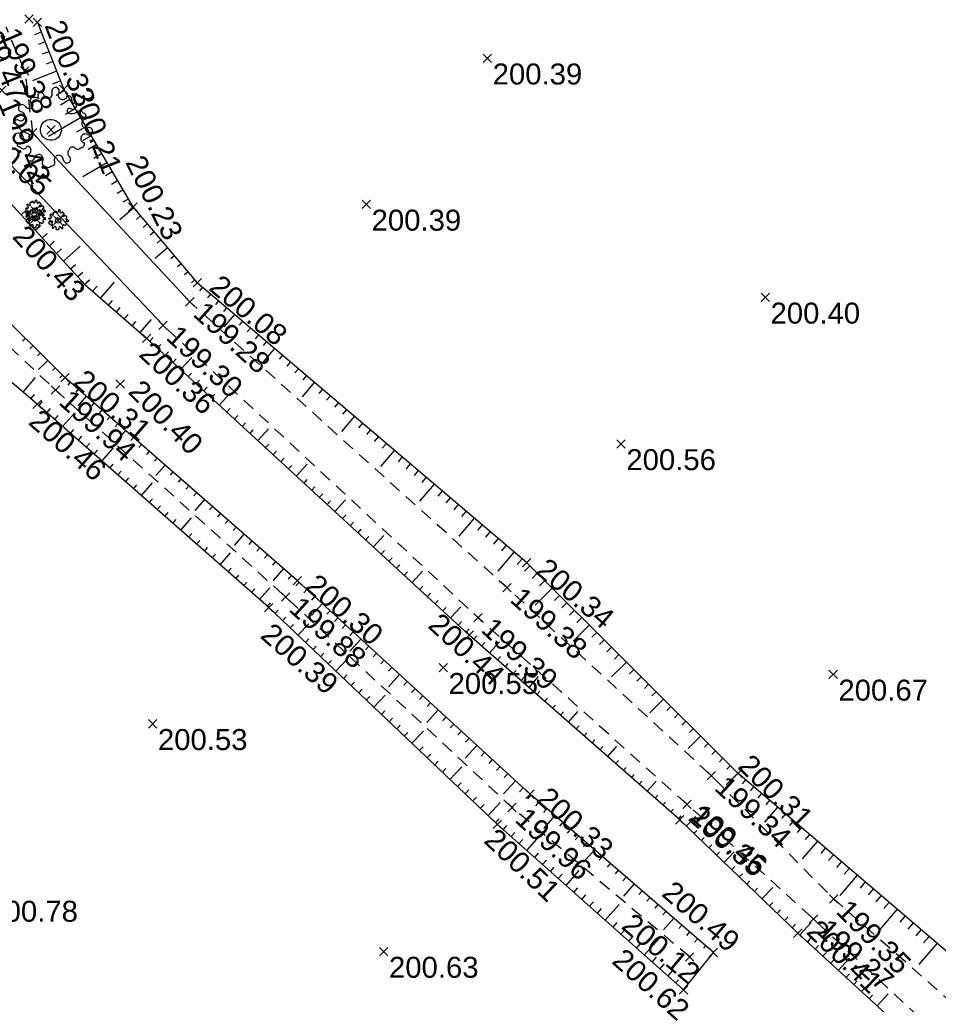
# Model space of a CAD drawing. Extents: x 1616800 to 1632437, y 2248456 to 2251974.
# Tile 91 of 256: x 1617524 to 1617568, y 2251787 to 2251834. Entities that reach past the tile are written whole.
import ezdxf
from ezdxf.enums import TextEntityAlignment as Align

# ---------------------------------------------------------------- set-up
doc = ezdxf.new("R2010")
doc.units = 0
doc.header["$LTSCALE"] = 2
doc.header["$PDMODE"] = 3
doc.header["$PDSIZE"] = 0.2
doc.linetypes.add('CONTINU', pattern=[0])
doc.linetypes.add('FOSSE', pattern=[0.5, 0.3, -0.2])
doc.layers.get('0').update_dxf_attribs({"linetype": 'CONTINUOUS'})
for name, color, linetype in [('X-PTS TOPO-TEXTE TOPOALT', 8, 'CONTINUOUS'), ('X-PTS TOPO-TOPOPOINT', 8, 'CONTINUOUS'), ('Y-FDP TOPO-TOP_AXE_FOSSE', 8, 'CONTINUOUS'), ('Y-FDP TOPO-TOP_BARBULE', 8, 'CONTINUOUS'), ('Y-FDP TOPO-TOP_TALUS', 8, 'CONTINUOUS'), ('Y-FDP TOPO-TOP_VEGETATION_symb', 8, 'CONTINUOUS')]:
    doc.layers.add(name, color=color, linetype=linetype)
doc.styles.get("Standard").update_dxf_attribs({"font": 'arial.ttf'})

# ---------------------------------------------------------------- blocks, each defined once
blk = doc.blocks.new('TCPOINT_2')
at = {"color": 0}
blk.add_point((0, 0), dxfattribs=at)
at = {"layer": 'X-PTS TOPO-TEXTE TOPOALT'}
blk.add_attdef('ALT', (0.25, 0.25), '', height=0.75, dxfattribs=at)
blk = doc.blocks.new('TCPOINT_C')
at = {"color": 0}
blk.add_point((0, 0), dxfattribs=at)
at = {"layer": 'X-PTS TOPO-TEXTE TOPOALT'}
blk.add_attdef('ALT', text='', height=0.75, dxfattribs=at).set_placement((0.5, 0.09), align=Align.MIDDLE_LEFT)
blk = doc.blocks.new('TCPOINT')
at = {"color": 0}
blk.add_point((0, 0), dxfattribs=at)
at = {"layer": 'X-PTS TOPO-TEXTE TOPOALT'}
blk.add_attdef('ALT', text='', height=0.75, dxfattribs=at).set_placement((0.25, -0.25), align=Align.TOP_LEFT)
blk = doc.blocks.new('Arbre composé')
for centre, major_axis, start_param, end_param in [((0.053, 0.929), (-0.0621, 0.0621), -0.814049, 1.170078), ((0.053, 0.929), (0.0621, 0.0621), 5.055805, 7.039932), ((-0.447, 0.666), (-0.0621, 0.0621), -0.261799, 1.722328), ((-0.44, 0.401), (-0.243, 0.243), -1.12231, -0.636034), ((-0.29, 0.794), (0.0543, 0.0543), 6.27112, 9.712496), ((-0.128, 0.856), (0.0756, 0.0756), 2.437811, 4.160139), ((-0.128, 0.856), (-0.0756, 0.0756), 2.589343, 4.311671), ((0.229, 0.846), (-0.0756, 0.0756), 0.343416, 2.065744), ((0.229, 0.846), (0.0756, 0.0756), 3.63654, 5.358868), ((0.366, 0.751), (0.0611, 0.0611), 5.442007, 7.443818), ((0.509, 0.73), (0.0414, 0.0414), 2.084224, 4.724816), ((-0.72, 0.469), (-0.0621, 0.0621), 0.261799, 2.245927), ((-0.72, 0.469), (-0.0621, 0.0621), 4.560857, 6.544985), ((-0.563, 0.585), (-0.0756, 0.0756), 1.419265, 3.141593), ((-0.5, 0.551), (-0.031, 0.031), 2.648002, 5.490599), ((0.419, 0.476), (-0.0439, 0.0439), -1.123056, 1.960793), ((0.479, 0.624), (-0.0687, 0.0687), 1.943234, 4.662706), ((0.66, 0.41), (0.0621, 0.0621), 6.021386, 8.005513), ((-0.741, 0.276), (-0.0756, 0.0756), 1.942863, 3.665191), ((-0.741, 0.276), (0.0756, 0.0756), 5.235988, 6.958316), ((0, 0), (0.177, 0.177), 5.497787, 11.780972), ((0.455, 0.647), (0.162, 0.162), 3.648866, 4.555851), ((0.83, 0.205), (-0.0756, 0.0756), -0.67513, 1.047198), ((0.721, 0.35), (-0.0738, 0.0738), 3.545603, 5.353199), ((-0.819, 0.097), (0.0621, 0.0621), 0.372067, 2.356194), ((-0.924, -0.062), (-0.114, 0.114), 4.443451, 5.394658), ((-0.504, 0.247), (-0.256, 0.256), 1.472466, 2.237887), ((0.83, 0.205), (0.0756, 0.0756), 2.617994, 4.340322), ((0.908, 0.027), (0.0621, 0.0621), 5.497787, 7.481914), ((0.908, 0.027), (-0.0621, 0.0621), 1.942863, 3.926991), ((-0.761, -0.25), (-0.0867, 0.0867), 3.947739, 8.650944), ((-0.574, -0.193), (0.0595, 0.0595), 3.060826, 6.736019), ((0.83, -0.152), (0.0756, 0.0756), 2.094395, 3.816723), ((0.83, -0.152), (-0.0756, 0.0756), -1.198729, 0.523599), ((-0.729, -0.409), (-0.0339, 0.0339), -0.091877, 2.941892), ((-0.625, -0.407), (-0.0621, 0.0621), 1.280346, 3.264473), ((-0.512, -0.463), (0.031, 0.031), 5.760943, 8.603541), ((-0.547, -0.525), (0.0756, 0.0756), 4.532206, 6.254534), ((0.543, -0.52), (-0.0756, 0.0756), 0, 1.722328), ((0.547, -0.454), (-0.0565, 0.0565), -1.34685, 0.669035), ((0.66, -0.334), (-0.0621, 0.0621), 1.419265, 3.403392), ((0.739, -0.292), (0.0611, 0.0611), 3.899862, 5.901673), ((-0.437, -0.685), (0.0621, 0.0621), 1.390613, 3.374741), ((-0.437, -0.685), (0.0621, 0.0621), 3.374741, 5.358868), ((-0.244, -0.712), (0.0756, 0.0756), 0.494947, 2.217275), ((-0.244, -0.712), (-0.0756, 0.0756), 3.485009, 5.207336), ((0.234, -0.699), (-0.0756, 0.0756), -0.523599, 1.198729), ((0.234, -0.699), (0.0756, 0.0756), 5.608055, 7.330383), ((0.428, -0.677), (-0.0621, 0.0621), 0.895666, 2.879793), ((0.428, -0.677), (-0.0621, 0.0621), 2.879793, 4.863921), ((-0.068, -0.795), (0.0621, 0.0621), 1.914212, 3.89834), ((-0.018, -0.801), (0.069, 0.069), 3.361879, 4.78249), ((0.056, -0.777), (-0.0621, 0.0621), 2.356194, 4.340322)]:
    blk.add_ellipse(centre, major_axis=major_axis, ratio=1, start_param=start_param, end_param=end_param)

msp = doc.modelspace()

# ---------------------------------------------------------------- linework, layer by layer
at = {"layer": 'Y-FDP TOPO-TOP_AXE_FOSSE', "linetype": 'FOSSE', "elevation": 201.34, "flags": 128}
for points in [[(1617523.2035, 2251833.668), (1617524.2391, 2251831.2517), (1617524.6143, 2251828.3115)], [(1617555.9566, 2251789.003), (1617547.4796, 2251796.129), (1617536.6846, 2251806.175), (1617525.7066, 2251816.044), (1617515.1977, 2251825.9001)], [(1617590.0016, 2251770.974), (1617584.7556, 2251772.883), (1617582.6246, 2251775.375), (1617571.7086, 2251783.961), (1617562.8276, 2251791.769), (1617556.9936, 2251797.641), (1617547.2366, 2251806.621), (1617532.1126, 2251820.249)], [(1617588.4536, 2251768.736), (1617583.7426, 2251771.555), (1617581.9176, 2251774.451), (1617571.1136, 2251782.224), (1617561.8626, 2251790.808), (1617555.8296, 2251796.282), (1617545.8636, 2251805.19), (1617530.8356, 2251819.132)]]:
    msp.add_lwpolyline(points, dxfattribs=at)
at = {"layer": 'Y-FDP TOPO-TOP_AXE_FOSSE', "elevation": 201.34, "flags": 128}
msp.add_lwpolyline([(1617532.1126, 2251820.249), (1617524.6143, 2251828.3115)], dxfattribs=at)
at = {"layer": 'Y-FDP TOPO-TOP_BARBULE'}
for p, q in [((1617525.0268, 2251833.1105), (1617524.7013, 2251832.9826)), ((1617525.2096, 2251832.6451), (1617524.8876, 2251832.5186)), ((1617525.3924, 2251832.1797), (1617525.0738, 2251832.0546)), ((1617525.5752, 2251831.7143), (1617525.2563, 2251831.5891)), ((1617525.7579, 2251831.2489), (1617524.6012, 2251830.7946)), ((1617525.9407, 2251830.7835), (1617525.5655, 2251830.6361)), ((1617526.1324, 2251830.3225), (1617525.7362, 2251830.0895)), ((1617526.3858, 2251829.8914), (1617525.9453, 2251829.6325)), ((1617526.6392, 2251829.4604), (1617526.1593, 2251829.1782)), ((1617526.8926, 2251829.0294), (1617525.369, 2251828.1336)), ((1617527.1461, 2251828.5983), (1617526.7118, 2251828.3431)), ((1617527.3995, 2251828.1673), (1617526.9881, 2251827.9255)), ((1617527.6529, 2251827.7363), (1617527.2644, 2251827.5079)), ((1617527.9063, 2251827.3053), (1617527.5407, 2251827.0903)), ((1617528.1597, 2251826.8742), (1617527.0173, 2251826.2026)), ((1617528.4131, 2251826.4432), (1617528.0933, 2251826.2552)), ((1617528.6665, 2251826.0122), (1617528.3695, 2251825.8376)), ((1617528.9199, 2251825.5811), (1617528.6458, 2251825.42)), ((1617529.1733, 2251825.1501), (1617528.9221, 2251825.0024)), ((1617524.0614, 2251824.3981), (1617524.2876, 2251824.6052)), ((1617524.3991, 2251824.0293), (1617525.1588, 2251824.725)), ((1617529.4354, 2251824.7252), (1617528.7716, 2251824.1609)), ((1617529.7592, 2251824.3443), (1617529.5642, 2251824.1785)), ((1617524.7367, 2251823.6606), (1617524.9663, 2251823.8708)), ((1617530.0831, 2251823.9634), (1617529.8921, 2251823.801)), ((1617530.407, 2251823.5825), (1617530.2201, 2251823.4236)), ((1617525.0744, 2251823.2918), (1617525.3057, 2251823.5036)), ((1617525.412, 2251822.923), (1617525.645, 2251823.1364)), ((1617530.7309, 2251823.2016), (1617530.5481, 2251823.0461)), ((1617525.7497, 2251822.5542), (1617525.9844, 2251822.7691)), ((1617526.0873, 2251822.1855), (1617526.8753, 2251822.907)), ((1617531.0548, 2251822.8206), (1617530.4589, 2251822.314)), ((1617531.3787, 2251822.4397), (1617531.204, 2251822.2912)), ((1617526.4249, 2251821.8167), (1617526.6631, 2251822.0347)), ((1617526.7626, 2251821.4479), (1617527.0024, 2251821.6675)), ((1617531.7025, 2251822.0588), (1617531.5319, 2251821.9137)), ((1617532.0264, 2251821.6779), (1617531.8599, 2251821.5363)), ((1617527.1002, 2251821.0791), (1617527.3417, 2251821.3003)), ((1617532.3503, 2251821.297), (1617532.1878, 2251821.1588)), ((1617527.4773, 2251820.7508), (1617527.6858, 2251820.9903)), ((1617527.8545, 2251820.4225), (1617528.5246, 2251821.1924)), ((1617532.723, 2251820.9421), (1617532.5794, 2251820.7731)), ((1617528.2316, 2251820.0942), (1617528.4252, 2251820.3167)), ((1617533.104, 2251820.6183), (1617532.9582, 2251820.4467)), ((1617533.4851, 2251820.2946), (1617533.337, 2251820.1203)), ((1617528.6087, 2251819.766), (1617528.7949, 2251819.9798)), ((1617533.8661, 2251819.9709), (1617533.7158, 2251819.7939)), ((1617528.9859, 2251819.4377), (1617529.1646, 2251819.643)), ((1617529.7401, 2251818.7811), (1617530.2865, 2251819.4087)), ((1617534.2472, 2251819.6472), (1617533.7384, 2251819.0483)), ((1617534.6282, 2251819.3234), (1617534.4733, 2251819.1411)), ((1617529.363, 2251819.1094), (1617529.5343, 2251819.3062)), ((1617535.0093, 2251818.9997), (1617534.8521, 2251818.8147)), ((1617524.2692, 2251818.5073), (1617524.1316, 2251818.3688)), ((1617530.2014, 2251818.3726), (1617530.3619, 2251818.5471)), ((1617535.3904, 2251818.676), (1617535.2309, 2251818.4883)), ((1617524.6239, 2251818.1549), (1617524.4887, 2251818.0188)), ((1617530.5695, 2251818.0341), (1617530.7296, 2251818.2083)), ((1617536.1525, 2251818.0286), (1617535.6059, 2251817.3852)), ((1617535.7714, 2251818.3523), (1617535.6097, 2251818.1619)), ((1617524.9786, 2251817.8025), (1617524.8458, 2251817.6689)), ((1617525.3333, 2251817.4501), (1617524.8988, 2251817.0128)), ((1617530.9375, 2251817.6957), (1617531.0973, 2251817.8695)), ((1617531.3055, 2251817.3572), (1617531.465, 2251817.5306)), ((1617531.6736, 2251817.0188), (1617532.2039, 2251817.5955)), ((1617536.5335, 2251817.7048), (1617536.3673, 2251817.5092)), ((1617525.688, 2251817.0977), (1617525.5601, 2251816.9689)), ((1617536.9146, 2251817.3811), (1617536.7461, 2251817.1828)), ((1617537.2956, 2251817.0574), (1617537.1249, 2251816.8564)), ((1617524.1555, 2251815.9415), (1617524.7457, 2251816.6337)), ((1617526.0426, 2251816.7452), (1617525.9172, 2251816.619)), ((1617532.0416, 2251816.6803), (1617532.2003, 2251816.853)), ((1617532.4096, 2251816.3419), (1617532.568, 2251816.5141)), ((1617537.6767, 2251816.7337), (1617537.5036, 2251816.53)), ((1617526.4123, 2251816.4089), (1617526.2949, 2251816.2745)), ((1617526.7888, 2251816.0799), (1617526.6703, 2251815.9443)), ((1617532.7777, 2251816.0034), (1617532.9357, 2251816.1753)), ((1617538.0577, 2251816.4099), (1617537.4734, 2251815.7221)), ((1617538.4388, 2251816.0862), (1617538.2612, 2251815.8772)), ((1617524.536, 2251815.6171), (1617524.7093, 2251815.8204)), ((1617527.1653, 2251815.7509), (1617526.7667, 2251815.2947)), ((1617533.1457, 2251815.665), (1617533.3034, 2251815.8364)), ((1617533.5138, 2251815.3265), (1617534.0381, 2251815.8967)), ((1617538.8199, 2251815.7625), (1617538.64, 2251815.5508)), ((1617524.9154, 2251815.2914), (1617525.0881, 2251815.4881)), ((1617525.2911, 2251814.9615), (1617525.4626, 2251815.1568)), ((1617527.5418, 2251815.4219), (1617527.4211, 2251815.2838)), ((1617527.9184, 2251815.0929), (1617527.7965, 2251814.9535)), ((1617533.8818, 2251814.9881), (1617534.0387, 2251815.1588)), ((1617539.2009, 2251815.4388), (1617539.0188, 2251815.2244)), ((1617539.582, 2251815.115), (1617539.3976, 2251814.898)), ((1617525.6668, 2251814.6316), (1617525.8373, 2251814.8258)), ((1617526.0425, 2251814.3017), (1617526.608, 2251814.9456)), ((1617528.2949, 2251814.7639), (1617528.1719, 2251814.6232)), ((1617534.2498, 2251814.6497), (1617534.4064, 2251814.8199)), ((1617539.963, 2251814.7913), (1617539.3409, 2251814.059)), ((1617526.4182, 2251813.9717), (1617526.5869, 2251814.1639)), ((1617528.6714, 2251814.4349), (1617528.5473, 2251814.293)), ((1617534.6179, 2251814.3112), (1617534.7741, 2251814.4811)), ((1617535.354, 2251813.6343), (1617535.8724, 2251814.198)), ((1617540.3441, 2251814.4676), (1617540.1552, 2251814.2452)), ((1617526.7939, 2251813.6418), (1617526.9617, 2251813.8329)), ((1617529.0479, 2251814.106), (1617528.6307, 2251813.6284)), ((1617529.4244, 2251813.777), (1617529.2982, 2251813.6324)), ((1617534.9859, 2251813.9728), (1617535.1418, 2251814.1423)), ((1617540.7251, 2251814.1439), (1617540.5339, 2251813.9188)), ((1617541.1062, 2251813.8202), (1617540.9127, 2251813.5924)), ((1617527.1696, 2251813.3119), (1617527.3365, 2251813.5019)), ((1617527.921, 2251812.6521), (1617528.4711, 2251813.2785)), ((1617529.801, 2251813.448), (1617529.6736, 2251813.3022)), ((1617535.722, 2251813.2959), (1617535.8772, 2251813.4646)), ((1617541.4872, 2251813.4964), (1617541.2915, 2251813.266)), ((1617527.5453, 2251812.982), (1617527.7112, 2251813.171)), ((1617530.1775, 2251813.119), (1617530.049, 2251812.9719)), ((1617530.554, 2251812.79), (1617530.4244, 2251812.6417)), ((1617536.09, 2251812.9574), (1617536.2448, 2251813.1258)), ((1617536.4581, 2251812.619), (1617536.6125, 2251812.7869)), ((1617541.8683, 2251813.1727), (1617541.2083, 2251812.3959)), ((1617542.2494, 2251812.849), (1617542.0491, 2251812.6133)), ((1617528.2967, 2251812.3221), (1617528.4608, 2251812.509)), ((1617530.9305, 2251812.461), (1617530.4947, 2251811.9622)), ((1617536.8261, 2251812.2805), (1617536.9802, 2251812.4481)), ((1617537.1941, 2251811.9421), (1617537.7066, 2251812.4993)), ((1617542.6304, 2251812.5253), (1617542.4279, 2251812.2869)), ((1617528.6724, 2251811.9922), (1617528.8356, 2251812.1781)), ((1617529.0481, 2251811.6623), (1617529.2104, 2251811.8471)), ((1617531.3071, 2251812.1321), (1617531.1752, 2251811.9811)), ((1617531.6836, 2251811.8031), (1617531.5506, 2251811.6509)), ((1617543.0115, 2251812.2015), (1617542.8067, 2251811.9605)), ((1617543.3925, 2251811.8778), (1617543.1855, 2251811.6341)), ((1617529.4238, 2251811.3324), (1617529.5852, 2251811.5161)), ((1617529.7995, 2251811.0025), (1617530.3343, 2251811.6114)), ((1617532.0601, 2251811.4741), (1617531.926, 2251811.3206)), ((1617537.5622, 2251811.6036), (1617537.7156, 2251811.7704)), ((1617537.9302, 2251811.2652), (1617538.0832, 2251811.4316)), ((1617543.7736, 2251811.5541), (1617543.0758, 2251810.7327)), ((1617532.4366, 2251811.1451), (1617532.3014, 2251810.9903)), ((1617538.2983, 2251810.9267), (1617538.4509, 2251811.0927)), ((1617544.1546, 2251811.2304), (1617543.943, 2251810.9813)), ((1617544.5357, 2251810.9067), (1617544.3218, 2251810.6549)), ((1617530.1752, 2251810.6725), (1617530.3347, 2251810.8542)), ((1617530.5509, 2251810.3426), (1617530.7095, 2251810.5232)), ((1617532.8131, 2251810.8161), (1617532.3587, 2251810.296)), ((1617533.1897, 2251810.4871), (1617533.0522, 2251810.3298)), ((1617538.6663, 2251810.5883), (1617538.8186, 2251810.7539)), ((1617539.0343, 2251810.2498), (1617539.5409, 2251810.8006)), ((1617544.9167, 2251810.5829), (1617544.7006, 2251810.3285)), ((1617530.9266, 2251810.0127), (1617531.0843, 2251810.1922)), ((1617531.678, 2251809.3528), (1617532.1974, 2251809.9443)), ((1617533.5662, 2251810.1581), (1617533.4276, 2251809.9996)), ((1617539.4024, 2251809.9114), (1617539.554, 2251810.0762)), ((1617545.6789, 2251809.9355), (1617544.9433, 2251809.0696)), ((1617545.2978, 2251810.2592), (1617545.0794, 2251810.0021)), ((1617531.3023, 2251809.6828), (1617531.4591, 2251809.8613)), ((1617533.9427, 2251809.8292), (1617533.803, 2251809.6693)), ((1617534.3192, 2251809.5002), (1617534.1784, 2251809.339)), ((1617539.7704, 2251809.5729), (1617539.9217, 2251809.7374)), ((1617546.0599, 2251809.6118), (1617545.837, 2251809.3493)), ((1617532.0537, 2251809.0229), (1617532.2086, 2251809.1993)), ((1617534.6957, 2251809.1712), (1617534.2227, 2251808.6298)), ((1617540.1385, 2251809.2345), (1617540.2893, 2251809.3985)), ((1617540.5065, 2251808.896), (1617540.657, 2251809.0597)), ((1617540.8745, 2251808.5576), (1617541.3751, 2251809.1019)), ((1617546.441, 2251809.288), (1617546.2158, 2251809.0229)), ((1617532.4294, 2251808.693), (1617532.5834, 2251808.8683)), ((1617532.8051, 2251808.3631), (1617532.9582, 2251808.5374)), ((1617535.0723, 2251808.8422), (1617534.9292, 2251808.6785)), ((1617546.822, 2251808.9643), (1617546.5946, 2251808.6966)), ((1617547.2031, 2251808.6406), (1617546.9733, 2251808.3702)), ((1617533.1808, 2251808.0332), (1617533.333, 2251808.2064)), ((1617533.5565, 2251807.7032), (1617534.0605, 2251808.2772)), ((1617535.4488, 2251808.5132), (1617535.3047, 2251808.3482)), ((1617535.8253, 2251808.1842), (1617535.6801, 2251808.018)), ((1617541.2426, 2251808.2191), (1617541.3924, 2251808.382)), ((1617547.5841, 2251808.3169), (1617546.8108, 2251807.4065)), ((1617536.2018, 2251807.8552), (1617536.0555, 2251807.6877)), ((1617541.6106, 2251807.8807), (1617541.7601, 2251808.0432)), ((1617541.9786, 2251807.5422), (1617542.1278, 2251807.7044)), ((1617547.9652, 2251807.9931), (1617547.7309, 2251807.7174)), ((1617548.3344, 2251807.6566), (1617548.0791, 2251807.4006)), ((1617533.9322, 2251807.3733), (1617534.0825, 2251807.5445)), ((1617534.3079, 2251807.0434), (1617534.4573, 2251807.2135)), ((1617536.5784, 2251807.5263), (1617536.0867, 2251806.9636)), ((1617536.9549, 2251807.1973), (1617536.8063, 2251807.0272)), ((1617542.3467, 2251807.2038), (1617542.4954, 2251807.3655)), ((1617542.7147, 2251806.8653), (1617543.2094, 2251807.4032)), ((1617548.6884, 2251807.3035), (1617548.4365, 2251807.0509)), ((1617534.6836, 2251806.7135), (1617534.8321, 2251806.8825)), ((1617537.3295, 2251806.8662), (1617537.1762, 2251806.699)), ((1617543.0828, 2251806.5269), (1617543.2308, 2251806.6879)), ((1617549.0424, 2251806.9504), (1617548.7939, 2251806.7012)), ((1617535.0593, 2251806.3836), (1617535.2069, 2251806.5515)), ((1617535.435, 2251806.0536), (1617535.9237, 2251806.6101)), ((1617537.698, 2251806.5282), (1617537.5441, 2251806.3604)), ((1617538.0665, 2251806.1903), (1617537.912, 2251806.0218)), ((1617543.4508, 2251806.1884), (1617543.5985, 2251806.349)), ((1617549.3965, 2251806.5973), (1617548.5793, 2251805.778)), ((1617549.7505, 2251806.2442), (1617549.5087, 2251806.0018)), ((1617535.8107, 2251805.7237), (1617535.9564, 2251805.8896)), ((1617538.435, 2251805.8523), (1617537.9179, 2251805.2885)), ((1617543.8188, 2251805.85), (1617543.9662, 2251806.0102)), ((1617544.5549, 2251805.1731), (1617545.0436, 2251805.7045)), ((1617550.1045, 2251805.8911), (1617549.8661, 2251805.6521)), ((1617536.1759, 2251805.3823), (1617536.3289, 2251805.5437)), ((1617538.8035, 2251805.5144), (1617538.6478, 2251805.3446)), ((1617544.1869, 2251805.5115), (1617544.3338, 2251805.6713)), ((1617550.4585, 2251805.538), (1617550.2236, 2251805.3025)), ((1617536.5388, 2251805.0383), (1617536.6926, 2251805.2005)), ((1617536.9017, 2251804.6943), (1617537.0562, 2251804.8574)), ((1617537.2646, 2251804.3504), (1617537.7823, 2251804.8965)), ((1617539.172, 2251805.1764), (1617539.0157, 2251805.006)), ((1617539.5405, 2251804.8385), (1617539.3836, 2251804.6674)), ((1617544.923, 2251804.8346), (1617545.0692, 2251804.9937)), ((1617551.1665, 2251804.8318), (1617550.4061, 2251804.0694)), ((1617550.8125, 2251805.1849), (1617550.581, 2251804.9528)), ((1617539.909, 2251804.5005), (1617539.7515, 2251804.3288)), ((1617545.291, 2251804.4962), (1617545.437, 2251804.655)), ((1617545.6635, 2251804.1627), (1617545.8059, 2251804.3249)), ((1617551.5205, 2251804.4787), (1617551.2958, 2251804.2534)), ((1617537.6275, 2251804.0064), (1617537.7835, 2251804.1711)), ((1617537.9904, 2251803.6624), (1617538.1472, 2251803.8279)), ((1617540.2775, 2251804.1626), (1617539.7506, 2251803.588)), ((1617540.646, 2251803.8246), (1617540.4873, 2251803.6516)), ((1617546.0392, 2251803.8328), (1617546.1809, 2251803.9942)), ((1617546.4149, 2251803.5029), (1617546.885, 2251804.0382)), ((1617551.8745, 2251804.1256), (1617551.6532, 2251803.9037)), ((1617538.3533, 2251803.3185), (1617538.5108, 2251803.4847)), ((1617541.0145, 2251803.4867), (1617540.8552, 2251803.313)), ((1617552.2285, 2251803.7725), (1617552.0106, 2251803.554)), ((1617552.5825, 2251803.4194), (1617552.368, 2251803.2044)), ((1617538.7161, 2251802.9745), (1617538.8745, 2251803.1416)), ((1617539.079, 2251802.6306), (1617539.6093, 2251803.19)), ((1617541.383, 2251803.1487), (1617541.2231, 2251802.9744)), ((1617546.7906, 2251803.173), (1617546.931, 2251803.3328)), ((1617547.1664, 2251802.8431), (1617547.306, 2251803.0021)), ((1617552.9366, 2251803.0663), (1617552.2329, 2251802.3609)), ((1617539.4419, 2251802.2866), (1617539.6018, 2251802.4552)), ((1617542.12, 2251802.4728), (1617541.5832, 2251801.8875)), ((1617541.7515, 2251802.8108), (1617541.591, 2251802.6358)), ((1617547.5421, 2251802.5132), (1617547.681, 2251802.6714)), ((1617553.2906, 2251802.7132), (1617553.0829, 2251802.505)), ((1617539.8048, 2251801.9426), (1617539.9654, 2251802.1121)), ((1617542.4885, 2251802.1349), (1617542.3268, 2251801.9586)), ((1617547.9178, 2251802.1833), (1617548.056, 2251802.3407)), ((1617548.2935, 2251801.8534), (1617548.7519, 2251802.3754)), ((1617553.6446, 2251802.3601), (1617553.4403, 2251802.1553)), ((1617553.9986, 2251802.007), (1617553.7977, 2251801.8056)), ((1617540.1677, 2251801.5987), (1617540.3291, 2251801.7689)), ((1617540.8935, 2251800.9107), (1617541.4363, 2251801.4835)), ((1617542.857, 2251801.7969), (1617542.6947, 2251801.62)), ((1617548.6693, 2251801.5235), (1617548.8061, 2251801.6793)), ((1617554.3526, 2251801.6539), (1617554.1551, 2251801.456)), ((1617540.5306, 2251801.2547), (1617540.6927, 2251801.4257)), ((1617543.2255, 2251801.459), (1617543.0626, 2251801.2815)), ((1617543.594, 2251801.121), (1617543.4306, 2251800.9429)), ((1617549.045, 2251801.1936), (1617549.1811, 2251801.3486)), ((1617549.4207, 2251800.8637), (1617549.5561, 2251801.0179)), ((1617554.7066, 2251801.3008), (1617554.0597, 2251800.6523)), ((1617541.2564, 2251800.5668), (1617541.42, 2251800.7394)), ((1617543.9625, 2251800.7831), (1617543.4158, 2251800.187)), ((1617549.7964, 2251800.5338), (1617549.9311, 2251800.6872)), ((1617550.1721, 2251800.2039), (1617550.6188, 2251800.7126)), ((1617555.0606, 2251800.9477), (1617554.8699, 2251800.7566)), ((1617555.4146, 2251800.5947), (1617555.2274, 2251800.4069)), ((1617541.6193, 2251800.2228), (1617541.7836, 2251800.3962)), ((1617544.3309, 2251800.4451), (1617544.1664, 2251800.2657)), ((1617544.6994, 2251800.1072), (1617544.5343, 2251799.9271)), ((1617555.7686, 2251800.2416), (1617555.5848, 2251800.0572)), ((1617541.9822, 2251799.8789), (1617542.1473, 2251800.0531)), ((1617542.3451, 2251799.5349), (1617542.5109, 2251799.7099)), ((1617542.708, 2251799.1909), (1617543.2634, 2251799.7769)), ((1617545.0679, 2251799.7692), (1617544.9022, 2251799.5885)), ((1617550.5479, 2251799.874), (1617550.6812, 2251800.0258)), ((1617550.9236, 2251799.5441), (1617551.0562, 2251799.6951)), ((1617556.1226, 2251799.8885), (1617555.9422, 2251799.7075)), ((1617545.4364, 2251799.4313), (1617545.2701, 2251799.2499)), ((1617551.2993, 2251799.2142), (1617551.4312, 2251799.3644)), ((1617556.4766, 2251799.5354), (1617555.8865, 2251798.9437)), ((1617556.8307, 2251799.1823), (1617556.657, 2251799.0082)), ((1617543.0708, 2251798.847), (1617543.2382, 2251799.0236)), ((1617543.4337, 2251798.503), (1617543.6019, 2251798.6804)), ((1617545.8049, 2251799.0933), (1617545.2484, 2251798.4865)), ((1617546.1734, 2251798.7554), (1617546.0059, 2251798.5727)), ((1617551.675, 2251798.8843), (1617551.8062, 2251799.0337)), ((1617552.0508, 2251798.5544), (1617552.4857, 2251799.0498)), ((1617557.1847, 2251798.8292), (1617557.0144, 2251798.6585)), ((1617543.7966, 2251798.1591), (1617543.9655, 2251798.3372)), ((1617546.5419, 2251798.4174), (1617546.3738, 2251798.2341)), ((1617552.4265, 2251798.2245), (1617552.5563, 2251798.3723)), ((1617557.5387, 2251798.4761), (1617557.3718, 2251798.3088)), ((1617544.1595, 2251797.8151), (1617544.3292, 2251797.9941)), ((1617544.5224, 2251797.4711), (1617545.0904, 2251798.0704)), ((1617546.9104, 2251798.0795), (1617546.7417, 2251797.8955)), ((1617547.2789, 2251797.7415), (1617547.1096, 2251797.5569)), ((1617552.8022, 2251797.8946), (1617552.9313, 2251798.0416)), ((1617558.2467, 2251797.7699), (1617557.6932, 2251797.2149)), ((1617557.8927, 2251798.123), (1617557.727, 2251797.9569)), ((1617544.8853, 2251797.1272), (1617545.0565, 2251797.3078)), ((1617547.6474, 2251797.4036), (1617547.0811, 2251796.786)), ((1617553.1779, 2251797.5647), (1617553.3063, 2251797.7109)), ((1617553.5536, 2251797.2348), (1617553.6813, 2251797.3803)), ((1617553.9294, 2251796.9049), (1617554.3527, 2251797.387)), ((1617558.6265, 2251797.4447), (1617558.4671, 2251797.2578)), ((1617545.2482, 2251796.7832), (1617545.4201, 2251796.9646)), ((1617548.0159, 2251797.0656), (1617547.8454, 2251796.8797)), ((1617559.0069, 2251797.1202), (1617558.8411, 2251796.9258)), ((1617559.3873, 2251796.7958), (1617559.2151, 2251796.5938)), ((1617545.6111, 2251796.4392), (1617545.7838, 2251796.6214)), ((1617546.3369, 2251795.7513), (1617546.9175, 2251796.3639)), ((1617548.3855, 2251796.7289), (1617548.222, 2251796.5396)), ((1617548.764, 2251796.4022), (1617548.6015, 2251796.214)), ((1617554.3051, 2251796.575), (1617554.4314, 2251796.7189)), ((1617554.6808, 2251796.2451), (1617554.8064, 2251796.3882)), ((1617559.7678, 2251796.4713), (1617559.589, 2251796.2618)), ((1617545.974, 2251796.0953), (1617546.1474, 2251796.2783)), ((1617549.1424, 2251796.0754), (1617548.981, 2251795.8885)), ((1617555.0565, 2251795.9152), (1617555.1814, 2251796.0575)), ((1617560.1482, 2251796.1469), (1617559.531, 2251795.4232)), ((1617546.6998, 2251795.4074), (1617546.8747, 2251795.5919)), ((1617549.5208, 2251795.7486), (1617548.9863, 2251795.1295)), ((1617549.8993, 2251795.4218), (1617549.74, 2251795.2373)), ((1617555.4323, 2251795.5853), (1617555.5562, 2251795.7265)), ((1617555.795, 2251795.2413), (1617556.2349, 2251795.6998)), ((1617560.5286, 2251795.8224), (1617560.337, 2251795.5978)), ((1617560.909, 2251795.4979), (1617560.711, 2251795.2658)), ((1617547.0707, 2251795.0722), (1617547.2419, 2251795.2645)), ((1617547.4442, 2251794.7397), (1617547.6176, 2251794.9345)), ((1617550.2777, 2251795.095), (1617550.1194, 2251794.9117)), ((1617556.1558, 2251794.8952), (1617556.2901, 2251795.0351)), ((1617561.2895, 2251795.1735), (1617561.085, 2251794.9338)), ((1617547.8177, 2251794.4073), (1617547.9933, 2251794.6046)), ((1617548.1912, 2251794.0749), (1617548.7842, 2251794.7411)), ((1617550.6562, 2251794.7683), (1617550.4989, 2251794.5861)), ((1617551.0346, 2251794.4415), (1617550.8784, 2251794.2606)), ((1617556.5166, 2251794.549), (1617556.6532, 2251794.6914)), ((1617562.0503, 2251794.5246), (1617561.3259, 2251793.6752)), ((1617561.6699, 2251794.849), (1617561.459, 2251794.6018)), ((1617551.413, 2251794.1147), (1617550.8958, 2251793.5157)), ((1617556.8774, 2251794.2029), (1617557.0163, 2251794.3477)), ((1617557.2383, 2251793.8567), (1617557.3795, 2251794.0039)), ((1617557.5991, 2251793.5106), (1617558.0775, 2251794.0092)), ((1617562.4308, 2251794.2001), (1617562.207, 2251793.9377)), ((1617548.5646, 2251793.7424), (1617548.7448, 2251793.9448)), ((1617548.9381, 2251793.41), (1617549.1205, 2251793.6149)), ((1617551.7915, 2251793.7879), (1617551.6373, 2251793.6094)), ((1617562.8112, 2251793.8757), (1617562.581, 2251793.6057)), ((1617563.1916, 2251793.5512), (1617562.955, 2251793.2737)), ((1617549.3116, 2251793.0775), (1617549.4963, 2251793.285)), ((1617550.0585, 2251792.4126), (1617550.6892, 2251793.1212)), ((1617552.1699, 2251793.4611), (1617552.0168, 2251793.2838)), ((1617552.5483, 2251793.1344), (1617552.3963, 2251792.9583)), ((1617557.9599, 2251793.1644), (1617558.1057, 2251793.3164)), ((1617563.572, 2251793.2267), (1617563.329, 2251792.9417)), ((1617549.685, 2251792.7451), (1617549.872, 2251792.9551)), ((1617552.9268, 2251792.8076), (1617552.7758, 2251792.6327)), ((1617558.3207, 2251792.8183), (1617558.4688, 2251792.9727)), ((1617558.6815, 2251792.4721), (1617558.8319, 2251792.629)), ((1617563.9525, 2251792.9023), (1617563.125, 2251791.932)), ((1617564.3329, 2251792.5778), (1617564.0835, 2251792.2854)), ((1617550.432, 2251792.0802), (1617550.6235, 2251792.2953)), ((1617553.3052, 2251792.4808), (1617552.8053, 2251791.9019)), ((1617553.6837, 2251792.154), (1617553.5347, 2251791.9815)), ((1617559.0423, 2251792.126), (1617559.1951, 2251792.2852)), ((1617559.4031, 2251791.7799), (1617559.92, 2251792.3187)), ((1617564.7133, 2251792.2534), (1617564.4627, 2251791.9595)), ((1617550.8055, 2251791.7478), (1617550.9992, 2251791.9654)), ((1617551.1789, 2251791.4153), (1617551.3749, 2251791.6355)), ((1617554.0621, 2251791.8272), (1617553.9142, 2251791.656)), ((1617565.0938, 2251791.9289), (1617564.842, 2251791.6337)), ((1617551.5524, 2251791.0829), (1617551.7507, 2251791.3056)), ((1617551.9259, 2251790.7504), (1617552.5943, 2251791.5013)), ((1617554.4405, 2251791.5005), (1617554.2937, 2251791.3304)), ((1617554.819, 2251791.1737), (1617554.6732, 2251791.0048)), ((1617559.7639, 2251791.4337), (1617559.9213, 2251791.5978)), ((1617560.1247, 2251791.0876), (1617560.2844, 2251791.254)), ((1617565.8546, 2251791.28), (1617565.0076, 2251790.2868)), ((1617565.4742, 2251791.6044), (1617565.2213, 2251791.3079)), ((1617555.1974, 2251790.8469), (1617554.7148, 2251790.288)), ((1617560.4855, 2251790.7414), (1617560.6475, 2251790.9103)), ((1617566.2351, 2251790.9555), (1617565.9798, 2251790.6562)), ((1617552.2993, 2251790.418), (1617552.5021, 2251790.6458)), ((1617552.6728, 2251790.0855), (1617552.8779, 2251790.3159)), ((1617555.5758, 2251790.5201), (1617555.4321, 2251790.3537)), ((1617560.8463, 2251790.3953), (1617561.0107, 2251790.5665)), ((1617561.2091, 2251790.0512), (1617561.7491, 2251790.6407)), ((1617566.6155, 2251790.6311), (1617566.359, 2251790.3304)), ((1617566.9959, 2251790.3066), (1617566.7383, 2251790.0045)), ((1617553.0463, 2251789.7531), (1617553.2536, 2251789.986)), ((1617553.7932, 2251789.0882), (1617554.4993, 2251789.8814)), ((1617555.9543, 2251790.1933), (1617555.8116, 2251790.0281)), ((1617556.3327, 2251789.8666), (1617556.1911, 2251789.7025)), ((1617561.5778, 2251789.7135), (1617561.7393, 2251789.8898)), ((1617567.3763, 2251789.9821), (1617567.1175, 2251789.6787)), ((1617553.4198, 2251789.4207), (1617553.6293, 2251789.6561)), ((1617556.7112, 2251789.5398), (1617556.6132, 2251789.4264)), ((1617561.9466, 2251789.3758), (1617562.1075, 2251789.5515)), ((1617567.7568, 2251789.6577), (1617566.8902, 2251788.6417)), ((1617554.1667, 2251788.7558), (1617554.3808, 2251788.9963)), ((1617562.3153, 2251789.0381), (1617562.4757, 2251789.2132)), ((1617562.684, 2251788.7004), (1617562.8439, 2251788.8749)), ((1617563.0527, 2251788.3627), (1617563.5839, 2251788.9426)), ((1617554.5402, 2251788.4233), (1617554.7565, 2251788.6664)), ((1617554.9137, 2251788.0909), (1617555.1322, 2251788.3365)), ((1617555.2871, 2251787.7584), (1617555.4197, 2251787.9074)), ((1617563.4214, 2251788.0249), (1617563.5802, 2251788.1984)), ((1617563.7901, 2251787.6872), (1617563.9484, 2251787.8601)), ((1617564.1588, 2251787.3495), (1617564.3166, 2251787.5218)), ((1617564.5275, 2251787.0118), (1617564.6848, 2251787.1835)), ((1617564.8962, 2251786.6741), (1617565.4187, 2251787.2445))]:
    msp.add_line(p, q, dxfattribs=at)
at = {"layer": 'Y-FDP TOPO-TOP_TALUS', "elevation": 201.34, "flags": 128}
for points in [[(1617513.5046, 2251834.315), (1617521.336, 2251827.3747), (1617527.1005, 2251821.0788), (1617530.0596, 2251818.503)], [(1617524.844, 2251833.5759), (1617526.1005, 2251830.3768), (1617529.3956, 2251824.772), (1617532.4676, 2251821.159)], [(1617557.0896, 2251789.213), (1617548.3426, 2251796.766), (1617537.2436, 2251806.945), (1617526.1546, 2251816.634), (1617515.7795, 2251826.9427), (1617512.6907, 2251829.6008)], [(1617530.8356, 2251819.132), (1617521.6961, 2251828.7381)]]:
    msp.add_lwpolyline(points, dxfattribs=at)
at = {"layer": 'Y-FDP TOPO-TOP_TALUS', "linetype": 'CONTINU', "elevation": 201.34, "flags": 128}
for points in [[(1617555.6606, 2251787.426), (1617546.7856, 2251795.326), (1617535.8776, 2251805.665), (1617524.8316, 2251815.365), (1617513.7027, 2251824.8536)], [(1617589.0266, 2251773.872), (1617587.9076, 2251773.052), (1617572.9506, 2251785.228), (1617558.2556, 2251797.761), (1617548.1796, 2251807.811), (1617532.4676, 2251821.159)], [(1617587.9706, 2251768.114), (1617584.1796, 2251769.592), (1617580.7766, 2251774.08), (1617579.7556, 2251774.829), (1617570.5026, 2251781.539), (1617561.1166, 2251790.136), (1617555.4816, 2251795.542), (1617545.4456, 2251804.354), (1617530.0596, 2251818.503)], [(1617555.6606, 2251787.426), (1617557.0896, 2251789.213)]]:
    msp.add_lwpolyline(points, dxfattribs=at)

# ---------------------------------------------------------------- block references
at = {"layer": 'X-PTS TOPO-TOPOPOINT'}
for name, p, rotation in [('TCPOINT', (1617524.4426, 2251833.743, 200.27), 341.6377613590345), ('TCPOINT_C', (1617524.2391, 2251831.2517, 199.34), 277.2723181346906), ('TCPOINT_C', (1617524.6143, 2251828.3115, 199.4), 277.2723181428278), ('TCPOINT', (1617525.4848, 2251828.4512, 200.31), 356.3017723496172), ('TCPOINT', (1617524.7238, 2251824.5969, 200.47), 356.3017726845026), ('TCPOINT', (1617524.7394, 2251824.2293, 200.47), 356.3017728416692), ('TCPOINT', (1617525.8285, 2251824.1313, 200.46), 356.3017726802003)]:
    msp.add_blockref(name, p, dxfattribs=dict(at, rotation=rotation))
ref = msp.add_blockref('TCPOINT_C', (1617521.7623, 2251833.6248, 199.47), dxfattribs=dict(at, rotation=292.6864553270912))
ref.add_attrib('ALT', '199.47', dxfattribs={"layer": 'X-PTS TOPO-TEXTE TOPOALT', "height": 1, "rotation": 292.68646}).set_placement((1617522.3462, 2251833.8328, 199.47), align=Align.MIDDLE_LEFT)
ref = msp.add_blockref('TCPOINT_C', (1617523.2035, 2251833.668, 199.38), dxfattribs=dict(at, rotation=293.2013949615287))
ref.add_attrib('ALT', '199.38', dxfattribs={"layer": 'X-PTS TOPO-TEXTE TOPOALT', "height": 1, "rotation": 293.20139}).set_placement((1617523.4832, 2251833.2439, 199.38), align=Align.MIDDLE_LEFT)
ref = msp.add_blockref('TCPOINT_2', (1617524.844, 2251833.5759, 200.33), dxfattribs=dict(at, rotation=291.4429958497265))
ref.add_attrib('ALT', '200.33', (1617525.1681, 2251833.4346, 200.33), dxfattribs={"layer": 'X-PTS TOPO-TEXTE TOPOALT', "height": 1, "rotation": 291.443})
ref = msp.add_blockref('TCPOINT', (1617546.3096, 2251831.865, 200.39), dxfattribs=at)
ref.add_attrib('ALT', '200.39', dxfattribs={"layer": 'X-PTS TOPO-TEXTE TOPOALT', "height": 1, "rotation": 0}).set_placement((1617546.5596, 2251831.615, 200.39), align=Align.TOP_LEFT)
ref = msp.add_blockref('TCPOINT_C', (1617523.139, 2251830.3313, 199.42), dxfattribs=dict(at, rotation=292.6864553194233))
ref.add_attrib('ALT', '199.42', dxfattribs={"layer": 'X-PTS TOPO-TEXTE TOPOALT', "height": 1, "rotation": 292.68646}).set_placement((1617523.4149, 2251829.9047, 199.42), align=Align.MIDDLE_LEFT)
ref = msp.add_blockref('TCPOINT_2', (1617526.1005, 2251830.3768, 200.21), dxfattribs=dict(at, rotation=291.442995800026))
ref.add_attrib('ALT', '200.21', (1617526.4246, 2251830.2355, 200.21), dxfattribs={"layer": 'X-PTS TOPO-TEXTE TOPOALT', "height": 1, "rotation": 291.443})
ref = msp.add_blockref('TCPOINT_C', (1617521.6961, 2251828.7381, 200.05), dxfattribs=dict(at, rotation=317.392379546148))
ref.add_attrib('ALT', '200.05', dxfattribs={"layer": 'X-PTS TOPO-TEXTE TOPOALT', "height": 1, "rotation": 317.39238}).set_placement((1617522.125, 2251828.4658, 200.05), align=Align.MIDDLE_LEFT)
ref = msp.add_blockref('TCPOINT_2', (1617529.3956, 2251824.772, 200.23), dxfattribs=dict(at, rotation=296.6123372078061))
ref.add_attrib('ALT', '200.23', (1617529.0189, 2251826.9067, 200.23), dxfattribs={"layer": 'X-PTS TOPO-TEXTE TOPOALT', "height": 1, "rotation": 296.61234})
ref = msp.add_blockref('TCPOINT', (1617540.5346, 2251824.894, 200.39), dxfattribs=at)
ref.add_attrib('ALT', '200.39', dxfattribs={"layer": 'X-PTS TOPO-TEXTE TOPOALT', "height": 1}).set_placement((1617540.7846, 2251824.644, 200.39), align=Align.TOP_LEFT)
ref = msp.add_blockref('TCPOINT_2', (1617527.1005, 2251821.0788, 200.43), dxfattribs=dict(at, rotation=312.4773713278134))
ref.add_attrib('ALT', '200.43', (1617523.6016, 2251823.3278, 200.43), dxfattribs={"layer": 'X-PTS TOPO-TEXTE TOPOALT', "height": 1, "rotation": 312.47737})
ref = msp.add_blockref('TCPOINT', (1617532.4676, 2251821.159, 200.08), dxfattribs=dict(at, rotation=319.6507095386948))
ref.add_attrib('ALT', '200.08', dxfattribs={"layer": 'X-PTS TOPO-TEXTE TOPOALT', "height": 1, "rotation": 319.65071}).set_placement((1617533.6104, 2251821.6145, 200.08), align=Align.TOP_LEFT)
ref = msp.add_blockref('TCPOINT_C', (1617532.1126, 2251820.249, 199.28), dxfattribs=dict(at, rotation=317.978480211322))
ref.add_attrib('ALT', '199.28', dxfattribs={"layer": 'X-PTS TOPO-TEXTE TOPOALT', "height": 1, "rotation": 317.97848}).set_placement((1617532.5443, 2251819.9812, 199.28), align=Align.MIDDLE_LEFT)
ref = msp.add_blockref('TCPOINT', (1617559.5636, 2251820.46, 200.4), dxfattribs=at)
ref.add_attrib('ALT', '200.40', dxfattribs={"layer": 'X-PTS TOPO-TEXTE TOPOALT', "height": 1, "rotation": 360}).set_placement((1617559.8136, 2251820.21, 200.4), align=Align.TOP_LEFT)
ref = msp.add_blockref('TCPOINT_C', (1617530.8356, 2251819.132, 199.3), dxfattribs=dict(at, rotation=317.1468448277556))
ref.add_attrib('ALT', '199.30', dxfattribs={"layer": 'X-PTS TOPO-TEXTE TOPOALT', "height": 1, "rotation": 317.14684}).set_placement((1617531.2634, 2251818.8579, 199.3), align=Align.MIDDLE_LEFT)
ref = msp.add_blockref('TCPOINT_2', (1617530.0596, 2251818.503, 200.36), dxfattribs=dict(at, rotation=317.3982892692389))
ref.add_attrib('ALT', '200.36', (1617529.6286, 2251817.6883, 200.36), dxfattribs={"layer": 'X-PTS TOPO-TEXTE TOPOALT', "height": 1, "rotation": 317.39829})
ref = msp.add_blockref('TCPOINT', (1617526.1546, 2251816.634, 200.31), dxfattribs=dict(at, rotation=318.8547035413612))
ref.add_attrib('ALT', '200.31', dxfattribs={"layer": 'X-PTS TOPO-TEXTE TOPOALT', "height": 1, "rotation": 318.8547}).set_placement((1617527.1566, 2251817.1049, 200.31), align=Align.TOP_LEFT)
ref = msp.add_blockref('TCPOINT', (1617528.7906, 2251816.332, 200.4), dxfattribs=dict(at, rotation=314.5534917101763))
ref.add_attrib('ALT', '200.40', dxfattribs={"layer": 'X-PTS TOPO-TEXTE TOPOALT', "height": 1, "rotation": 314.55349}).set_placement((1617529.8351, 2251816.6187, 200.4), align=Align.TOP_LEFT)
ref = msp.add_blockref('TCPOINT_C', (1617525.7066, 2251816.044, 199.94), dxfattribs=dict(at, rotation=318.0450991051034))
ref.add_attrib('ALT', '199.94', dxfattribs={"layer": 'X-PTS TOPO-TEXTE TOPOALT', "height": 1, "rotation": 318.0451}).set_placement((1617526.1386, 2251815.7767, 199.94), align=Align.MIDDLE_LEFT)
ref = msp.add_blockref('TCPOINT_2', (1617524.8316, 2251815.365, 200.46), dxfattribs=dict(at, rotation=318.7121460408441))
ref.add_attrib('ALT', '200.46', (1617524.3596, 2251814.4486, 200.46), dxfattribs={"layer": 'X-PTS TOPO-TEXTE TOPOALT', "height": 1, "rotation": 318.71215})
ref = msp.add_blockref('TCPOINT', (1617552.6866, 2251813.47, 200.56), dxfattribs=at)
ref.add_attrib('ALT', '200.56', dxfattribs={"layer": 'X-PTS TOPO-TEXTE TOPOALT', "height": 1}).set_placement((1617552.9366, 2251813.22, 200.56), align=Align.TOP_LEFT)
ref = msp.add_blockref('TCPOINT', (1617548.1796, 2251807.811, 200.34), dxfattribs=dict(at, rotation=319.6507095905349))
ref.add_attrib('ALT', '200.34', dxfattribs={"layer": 'X-PTS TOPO-TEXTE TOPOALT', "height": 1, "rotation": 319.65071}).set_placement((1617549.2028, 2251808.1041, 200.34), align=Align.TOP_LEFT)
ref = msp.add_blockref('TCPOINT', (1617537.2436, 2251806.945, 200.3), dxfattribs=dict(at, rotation=318.8547036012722))
ref.add_attrib('ALT', '200.30', dxfattribs={"layer": 'X-PTS TOPO-TEXTE TOPOALT', "height": 1, "rotation": 318.8547}).set_placement((1617538.2178, 2251807.3514, 200.3), align=Align.TOP_LEFT)
ref = msp.add_blockref('TCPOINT_C', (1617547.2366, 2251806.621, 199.38), dxfattribs=dict(at, rotation=317.9784803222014))
ref.add_attrib('ALT', '199.38', dxfattribs={"layer": 'X-PTS TOPO-TEXTE TOPOALT', "height": 1, "rotation": 317.97848}).set_placement((1617547.6683, 2251806.3532, 199.38), align=Align.MIDDLE_LEFT)
ref = msp.add_blockref('TCPOINT_C', (1617536.6846, 2251806.175, 199.88), dxfattribs=dict(at, rotation=318.0450991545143))
ref.add_attrib('ALT', '199.88', dxfattribs={"layer": 'X-PTS TOPO-TEXTE TOPOALT', "height": 1, "rotation": 318.0451}).set_placement((1617537.1166, 2251805.9077, 199.88), align=Align.MIDDLE_LEFT)
ref = msp.add_blockref('TCPOINT_2', (1617535.8776, 2251805.665, 200.39), dxfattribs=dict(at, rotation=318.7121460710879))
ref.add_attrib('ALT', '200.39', (1617535.4221, 2251804.261, 200.39), dxfattribs={"layer": 'X-PTS TOPO-TEXTE TOPOALT', "height": 1, "rotation": 318.71215})
ref = msp.add_blockref('TCPOINT_2', (1617545.4456, 2251804.354, 200.44), dxfattribs=dict(at, rotation=317.3982895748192))
ref.add_attrib('ALT', '200.44', (1617543.412, 2251804.7521, 200.44), dxfattribs={"layer": 'X-PTS TOPO-TEXTE TOPOALT', "height": 1, "rotation": 317.39829})
ref = msp.add_blockref('TCPOINT_C', (1617545.8636, 2251805.19, 199.39), dxfattribs=dict(at, rotation=317.1468448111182))
ref.add_attrib('ALT', '199.39', dxfattribs={"layer": 'X-PTS TOPO-TEXTE TOPOALT', "height": 1, "rotation": 317.14684}).set_placement((1617546.2914, 2251804.9159, 199.39), align=Align.MIDDLE_LEFT)
ref = msp.add_blockref('TCPOINT', (1617544.2026, 2251802.794, 200.55), dxfattribs=at)
ref.add_attrib('ALT', '200.55', dxfattribs={"layer": 'X-PTS TOPO-TEXTE TOPOALT', "height": 1}).set_placement((1617544.4526, 2251802.544, 200.55), align=Align.TOP_LEFT)
ref = msp.add_blockref('TCPOINT', (1617562.8006, 2251802.477, 200.67), dxfattribs=at)
ref.add_attrib('ALT', '200.67', dxfattribs={"layer": 'X-PTS TOPO-TEXTE TOPOALT', "height": 1, "rotation": 0}).set_placement((1617563.0506, 2251802.227, 200.67), align=Align.TOP_LEFT)
ref = msp.add_blockref('TCPOINT', (1617530.3416, 2251800.12, 200.53), dxfattribs=at)
ref.add_attrib('ALT', '200.53', dxfattribs={"layer": 'X-PTS TOPO-TEXTE TOPOALT', "height": 1, "rotation": 0}).set_placement((1617530.5916, 2251799.87, 200.53), align=Align.TOP_LEFT)
ref = msp.add_blockref('TCPOINT', (1617558.2556, 2251797.761, 200.31), dxfattribs=dict(at, rotation=315.0740182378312))
ref.add_attrib('ALT', '200.31', dxfattribs={"layer": 'X-PTS TOPO-TEXTE TOPOALT', "height": 1, "rotation": 315.07402}).set_placement((1617558.9103, 2251798.7583, 200.31), align=Align.TOP_LEFT)
ref = msp.add_blockref('TCPOINT_C', (1617556.9936, 2251797.641, 199.34), dxfattribs=dict(at, rotation=317.3746237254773))
ref.add_attrib('ALT', '199.34', dxfattribs={"layer": 'X-PTS TOPO-TEXTE TOPOALT', "height": 1, "rotation": 317.37462}).set_placement((1617557.4224, 2251797.3686, 199.34), align=Align.MIDDLE_LEFT)
ref = msp.add_blockref('TCPOINT', (1617548.3426, 2251796.766, 200.33), dxfattribs=dict(at, rotation=317.4757639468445))
ref.add_attrib('ALT', '200.33', dxfattribs={"layer": 'X-PTS TOPO-TEXTE TOPOALT', "height": 1, "rotation": 317.47576}).set_placement((1617549.2713, 2251797.1951, 200.33), align=Align.TOP_LEFT)
ref = msp.add_blockref('TCPOINT_C', (1617547.4796, 2251796.129, 199.96), dxfattribs=dict(at, rotation=317.0582542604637))
ref.add_attrib('ALT', '199.96', dxfattribs={"layer": 'X-PTS TOPO-TEXTE TOPOALT', "height": 1, "rotation": 317.05825}).set_placement((1617547.9069, 2251795.8543, 199.96), align=Align.MIDDLE_LEFT)
ref = msp.add_blockref('TCPOINT_C', (1617555.8296, 2251796.282, 199.46), dxfattribs=dict(at, rotation=318.2084116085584))
ref.add_attrib('ALT', '199.46', dxfattribs={"layer": 'X-PTS TOPO-TEXTE TOPOALT', "height": 1, "rotation": 318.20841}).set_placement((1617556.2624, 2251796.0159, 199.46), align=Align.MIDDLE_LEFT)
ref = msp.add_blockref('TCPOINT_2', (1617555.4816, 2251795.542, 200.35), dxfattribs=dict(at, rotation=318.7156037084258))
ref.add_attrib('ALT', '200.35', (1617555.8344, 2251795.5649, 200.35), dxfattribs={"layer": 'X-PTS TOPO-TEXTE TOPOALT', "height": 1, "rotation": 318.7156})
ref = msp.add_blockref('TCPOINT_2', (1617546.7856, 2251795.326, 200.51), dxfattribs=dict(at, rotation=316.5340287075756))
ref.add_attrib('ALT', '200.51', (1617546.085, 2251794.496, 200.51), dxfattribs={"layer": 'X-PTS TOPO-TEXTE TOPOALT', "height": 1, "rotation": 316.53403})
ref = msp.add_blockref('TCPOINT_2', (1617557.0896, 2251789.213, 200.49), dxfattribs=dict(at, rotation=319.1895210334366))
ref.add_attrib('ALT', '200.49', (1617554.5617, 2251791.9561, 200.49), dxfattribs={"layer": 'X-PTS TOPO-TEXTE TOPOALT', "height": 1, "rotation": 319.18952})
ref = msp.add_blockref('TCPOINT', (1617522.2526, 2251791.93, 200.78), dxfattribs=at)
ref.add_attrib('ALT', '200.78', dxfattribs={"layer": 'X-PTS TOPO-TEXTE TOPOALT', "height": 1, "rotation": 0}).set_placement((1617522.5026, 2251791.68, 200.78), align=Align.TOP_LEFT)
ref = msp.add_blockref('TCPOINT_C', (1617562.8276, 2251791.769, 199.35), dxfattribs=dict(at, rotation=314.8140070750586))
ref.add_attrib('ALT', '199.35', dxfattribs={"layer": 'X-PTS TOPO-TEXTE TOPOALT', "height": 1, "rotation": 314.81401}).set_placement((1617563.2438, 2251791.4777, 199.35), align=Align.MIDDLE_LEFT)
ref = msp.add_blockref('TCPOINT_C', (1617555.9566, 2251789.003, 200.12), dxfattribs=dict(at, rotation=319.9486650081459))
ref.add_attrib('ALT', '200.12', dxfattribs={"layer": 'X-PTS TOPO-TEXTE TOPOALT', "height": 1, "rotation": 319.94867}).set_placement((1617552.9646, 2251790.7829, 200.12), align=Align.MIDDLE_LEFT)
ref = msp.add_blockref('TCPOINT_2', (1617561.1166, 2251790.136, 200.41), dxfattribs=dict(at, rotation=316.1881942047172))
ref.add_attrib('ALT', '200.41', (1617561.4701, 2251790.1433, 200.41), dxfattribs={"layer": 'X-PTS TOPO-TEXTE TOPOALT', "height": 1, "rotation": 316.18819})
ref = msp.add_blockref('TCPOINT_C', (1617561.8626, 2251790.808, 199.27), dxfattribs=dict(at, rotation=317.7811925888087))
ref.add_attrib('ALT', '199.27', dxfattribs={"layer": 'X-PTS TOPO-TEXTE TOPOALT', "height": 1, "rotation": 317.78119}).set_placement((1617562.2934, 2251790.5387, 199.27), align=Align.MIDDLE_LEFT)
ref = msp.add_blockref('TCPOINT', (1617541.3636, 2251789.258, 200.63), dxfattribs=at)
ref.add_attrib('ALT', '200.63', dxfattribs={"layer": 'X-PTS TOPO-TEXTE TOPOALT', "height": 1, "rotation": 0}).set_placement((1617541.6136, 2251789.008, 200.63), align=Align.TOP_LEFT)
ref = msp.add_blockref('TCPOINT_2', (1617555.6606, 2251787.426, 200.62), dxfattribs=dict(at, rotation=318.3264145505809))
ref.add_attrib('ALT', '200.62', (1617552.1884, 2251788.7413, 200.62), dxfattribs={"layer": 'X-PTS TOPO-TEXTE TOPOALT', "height": 1, "rotation": 318.32642})
at = {"layer": 'Y-FDP TOPO-TOP_VEGETATION_symb'}
for p, xscale, yscale, rotation in [((1617525.4848, 2251828.4512, 201.34), 1.999999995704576, 1.999999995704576, 356.3017723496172), ((1617524.7238, 2251824.5969, 201.34), 0.4999999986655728, 0.4999999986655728, 356.3017726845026), ((1617524.7394, 2251824.2293, 201.34), 0.4999999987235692, 0.4999999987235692, 356.3017728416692), ((1617525.8285, 2251824.1313, 201.34), 0.4999999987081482, 0.4999999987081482, 356.3017726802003)]:
    msp.add_blockref('Arbre composé', p, dxfattribs=dict(at, xscale=xscale, yscale=yscale, rotation=rotation))

doc.saveas('drawing.dxf')
